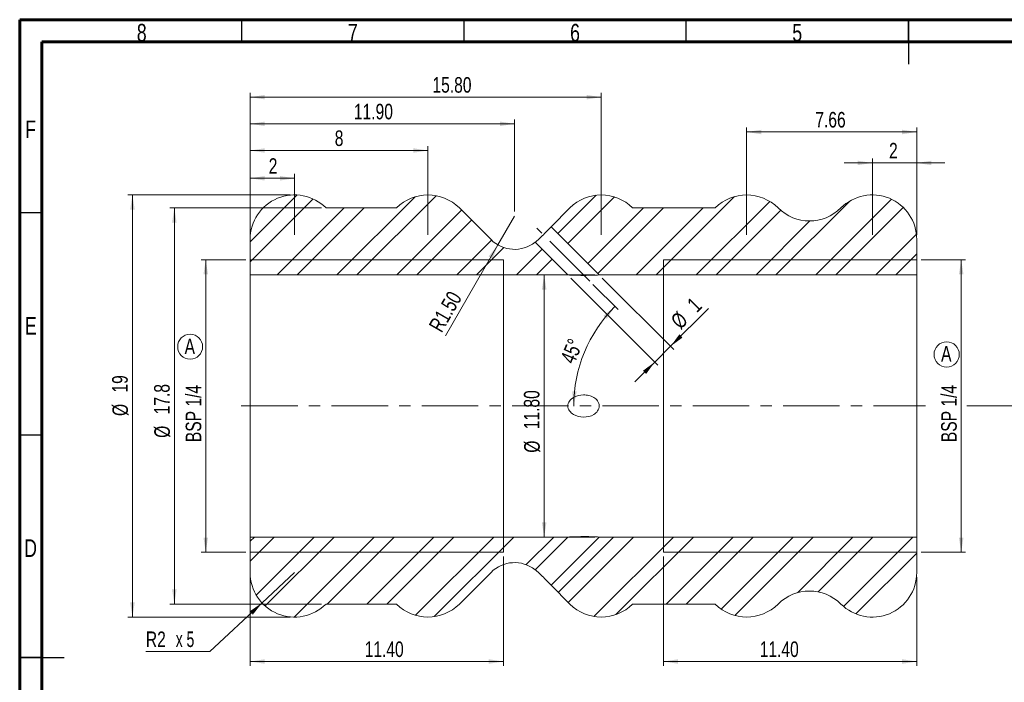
# Model space of a CAD drawing. Header units: millimetres. Extents: x 15 to 415, y 5 to 292.
# Tile 2 of 5: x 15 to 237, y 143 to 292. Entities that reach past the tile are written whole.
import ezdxf

# ---------------------------------------------------------------- set-up
doc = ezdxf.new("R2010")
doc.units = ezdxf.units.MM
doc.linetypes.add('CENTERX2', pattern=[20.32, 12.7, -2.54, 2.54, -2.54])
doc.styles.add('SLDTEXTSTYLE0', font='TXT', dxfattribs={"width": 0.75})
doc.styles.add('SLDTEXTSTYLE3', font='TXT', dxfattribs={"width": 0.666667})
doc.dimstyles.new('SLDDIMSTYLE0', dxfattribs={"dimtxt": 3.5, "dimasz": 3.302, "dimexe": 0, "dimexo": 0.0625, "dimgap": 0.875, "dimtad": 1, "dimdec": 4, "dimlfac": 0.2, "dimzin": 12, "dimdsep": 46, "dimtxsty": 'SLDTEXTSTYLE0', "dimsah": 1, "dimcen": 0.09, "dimazin": 3, "dimtfac": 1, "dimtofl": 0, "dimtmove": 0, "dimatfit": 3, "dimfxl": 0, "dimfrac": 2, "dimtolj": 1, "dimtzin": 12, "dimarcsym": 0})
doc.dimstyles.new('SLDDIMSTYLE1', dxfattribs={"dimtxt": 3.5, "dimasz": 3.302, "dimexe": 0, "dimexo": 0.0625, "dimgap": 0.875, "dimtad": 1, "dimlfac": 0.2, "dimrnd": 1e-09, "dimzin": 12, "dimdsep": 46, "dimtxsty": 'SLDTEXTSTYLE0', "dimsah": 1, "dimcen": 0.09, "dimadec": 0, "dimazin": 3, "dimtfac": 1, "dimtofl": 0, "dimtmove": 0, "dimatfit": 3, "dimfxl": 0, "dimfrac": 2, "dimtolj": 1, "dimtzin": 12, "dimarcsym": 0})
doc.dimstyles.new('SLDDIMSTYLE2', dxfattribs={"dimtxt": 3.5, "dimasz": 3.302, "dimexe": 0, "dimexo": 0.0625, "dimgap": 0.875, "dimtad": 1, "dimdec": 1, "dimlfac": 0.2, "dimrnd": 1e-09, "dimzin": 12, "dimdsep": 46, "dimtxsty": 'SLDTEXTSTYLE0', "dimsah": 1, "dimcen": 0.09, "dimadec": 0, "dimazin": 3, "dimtfac": 1, "dimtdec": 1, "dimtofl": 0, "dimtmove": 0, "dimatfit": 3, "dimfxl": 0, "dimfrac": 2, "dimtolj": 1, "dimtzin": 12, "dimarcsym": 0})
doc.dimstyles.new('SLDDIMSTYLE3', dxfattribs={"dimtxt": 3.5, "dimasz": 3.302, "dimexe": 0, "dimexo": 0.0625, "dimgap": 0.875, "dimtad": 0, "dimtih": 1, "dimtoh": 1, "dimlfac": 0.2, "dimrnd": 1e-09, "dimzin": 12, "dimdsep": 46, "dimtxsty": 'SLDTEXTSTYLE0', "dimsah": 1, "dimcen": 0, "dimadec": 0, "dimazin": 3, "dimtfac": 1, "dimtofl": 0, "dimtmove": 0, "dimatfit": 3, "dimfxl": 0, "dimfrac": 2, "dimtolj": 1, "dimtzin": 12, "dimarcsym": 0})
doc.dimstyles.new('SLDDIMSTYLE4', dxfattribs={"dimtxt": 3.5, "dimasz": 3.302, "dimexe": 0, "dimexo": 0.0625, "dimgap": 0.875, "dimtad": 1, "dimlfac": 0.2, "dimrnd": 1e-09, "dimzin": 4, "dimdsep": 46, "dimtxsty": 'SLDTEXTSTYLE0', "dimsah": 1, "dimcen": 0.09, "dimadec": 0, "dimazin": 1, "dimtfac": 1, "dimtofl": 0, "dimtmove": 0, "dimatfit": 3, "dimfxl": 0, "dimfrac": 2, "dimtolj": 1, "dimtzin": 12, "dimarcsym": 0})
doc.dimstyles.new('SLDDIMSTYLE5', dxfattribs={"dimtxt": 3.5, "dimasz": 3.302, "dimexe": 0, "dimexo": 0.0625, "dimgap": 0.875, "dimtad": 1, "dimlfac": 0.2, "dimrnd": 1e-09, "dimzin": 4, "dimdsep": 46, "dimtxsty": 'SLDTEXTSTYLE0', "dimsah": 1, "dimcen": 0, "dimadec": 0, "dimazin": 1, "dimtfac": 1, "dimtofl": 0, "dimtmove": 0, "dimatfit": 3, "dimfxl": 0, "dimfrac": 2, "dimtolj": 1, "dimtzin": 12, "dimarcsym": 0})
doc.dimstyles.new('SLDDIMSTYLE6', dxfattribs={"dimtxt": 3.5, "dimasz": 3.302, "dimexe": 0, "dimexo": 0.0625, "dimgap": 0.875, "dimtad": 1, "dimlfac": 0.2, "dimrnd": 1e-09, "dimzin": 12, "dimdsep": 46, "dimtxsty": 'SLDTEXTSTYLE0', "dimsah": 1, "dimcen": 0.09, "dimadec": 0, "dimazin": 3, "dimtfac": 1, "dimtmove": 0, "dimatfit": 0, "dimfxl": 0, "dimfrac": 2, "dimtolj": 1, "dimtzin": 12, "dimarcsym": 0})

# ---------------------------------------------------------------- blocks, each defined once
blk = doc.blocks.new('SW_CENTERMARKSYMBOL_0')
at = {"color": 0, "linetype": 'Continuous', "lineweight": 0}
for p, q in [((0, 25), (0, 60)), ((0, 0), (0, 12.5)), ((-25, 0), (-60, 0)), ((0, 0), (-12.5, 0)), ((0, 0), (0, -12.5)), ((0, 0), (12.5, 0)), ((25, 0), (60, 0)), ((0, -25), (0, -60))]:
    blk.add_line(p, q, dxfattribs=at)
blk = doc.blocks.new('_D_1')
at = {"color": 7, "linetype": 'Continuous', "lineweight": 0}
for p, q in [((66.86, 243.56), (66.86, 257.31)), ((76.86, 243.56), (76.86, 257.31)), ((76.86, 256.31), (66.86, 256.31))]:
    blk.add_line(p, q, dxfattribs=at)
for points in [[(66.86, 256.31), (70.16, 255.8), (70.16, 256.82)], [(76.86, 256.31), (73.56, 256.82), (73.56, 255.8)]]:
    blk.add_solid(points, dxfattribs=at)
at = {"color": 7, "linetype": 'Continuous', "lineweight": 0, "insert": (71.03, 260.82), "char_height": 3.5, "attachment_point": 1, "style": 'SLDTEXTSTYLE0'}
blk.add_mtext('2', dxfattribs=at)
blk = doc.blocks.new('_D_2')
at = {"color": 7, "linetype": 'Continuous', "lineweight": 0}
for p, q in [((66.86, 243.56), (66.86, 263.56)), ((106.86, 262.56), (66.86, 262.56)), ((106.86, 243.56), (106.86, 263.56))]:
    blk.add_line(p, q, dxfattribs=at)
for points in [[(66.86, 262.56), (70.16, 262.06), (70.16, 263.07)], [(106.86, 262.56), (103.56, 263.07), (103.56, 262.06)]]:
    blk.add_solid(points, dxfattribs=at)
at = {"color": 7, "linetype": 'Continuous', "lineweight": 0, "insert": (85.89, 267.08), "char_height": 3.5, "attachment_point": 1, "style": 'SLDTEXTSTYLE0'}
blk.add_mtext('8', dxfattribs=at)
blk = doc.blocks.new('_D_3')
at = {"color": 7, "linetype": 'Continuous', "lineweight": 0}
for p, q in [((82.93, 249.64), (48.8, 249.64)), ((49.8, 249.64), (49.8, 160.49)), ((82.93, 160.49), (48.8, 160.49))]:
    blk.add_line(p, q, dxfattribs=at)
for points in [[(49.8, 249.64), (49.29, 246.33), (50.31, 246.33)], [(49.8, 160.49), (50.31, 163.8), (49.29, 163.8)]]:
    blk.add_solid(points, dxfattribs=at)
at = {"color": 7, "linetype": 'Continuous', "lineweight": 0, "char_height": 3.5, "attachment_point": 1, "rotation": 90, "style": 'SLDTEXTSTYLE0'}
for s, insert in [('17.8', (45.24, 203.18)), ('%%c', (45.29, 197.9))]:
    blk.add_mtext(s, dxfattribs=dict(at, insert=insert))
blk = doc.blocks.new('_D_4')
at = {"color": 7, "linetype": 'Continuous', "lineweight": 0}
for p, q in [((76.86, 167.56), (69.54, 160.75)), ((69.54, 160.75), (57.81, 149.81)), ((57.81, 149.81), (43.39, 149.81))]:
    blk.add_line(p, q, dxfattribs=at)
blk.add_solid([(69.54, 160.75), (66.78, 158.87), (67.47, 158.12)], dxfattribs=at)
at = {"color": 7, "linetype": 'Continuous', "lineweight": 0, "char_height": 3.5, "attachment_point": 1}
for s, insert, style in [('R2', (43.39, 154.32), 'SLDTEXTSTYLE0'), ('x 5', (50.12, 154.32), 'SLDTEXTSTYLE3')]:
    blk.add_mtext(s, dxfattribs=dict(at, insert=insert, style=style))
blk = doc.blocks.new('_D_5')
at = {"color": 7, "linetype": 'Continuous', "lineweight": 0}
for p, q in [((75.86, 252.56), (39.37, 252.56)), ((40.37, 252.56), (40.37, 157.56)), ((75.86, 157.56), (39.37, 157.56))]:
    blk.add_line(p, q, dxfattribs=at)
for points in [[(40.37, 252.56), (39.86, 249.26), (40.88, 249.26)], [(40.37, 157.56), (40.88, 160.87), (39.86, 160.87)]]:
    blk.add_solid(points, dxfattribs=at)
at = {"color": 7, "linetype": 'Continuous', "lineweight": 0, "char_height": 3.5, "attachment_point": 1, "rotation": 90, "style": 'SLDTEXTSTYLE0'}
for s, insert in [('19', (35.8, 208.08)), ('%%c', (35.86, 202.81))]:
    blk.add_mtext(s, dxfattribs=dict(at, insert=insert))
blk = doc.blocks.new('_D_6')
at = {"color": 7, "linetype": 'Continuous', "lineweight": 0}
for p, q in [((66.86, 243.56), (66.86, 269.56)), ((126.36, 268.56), (66.86, 268.56)), ((126.36, 248.81), (126.36, 269.56))]:
    blk.add_line(p, q, dxfattribs=at)
for points in [[(66.86, 268.56), (70.16, 268.06), (70.16, 269.07)], [(126.36, 268.56), (123.06, 269.07), (123.06, 268.06)]]:
    blk.add_solid(points, dxfattribs=at)
at = {"color": 7, "linetype": 'Continuous', "lineweight": 0, "insert": (90.2, 273.08), "char_height": 3.5, "attachment_point": 1, "style": 'SLDTEXTSTYLE0'}
blk.add_mtext('11.90', dxfattribs=at)
blk = doc.blocks.new('_D_7')
at = {"color": 7, "linetype": 'Continuous', "lineweight": 0}
for q in [(126.36, 247.81), (110.81, 220.88)]:
    blk.add_line((122.61, 241.32), q, dxfattribs=at)
blk.add_solid([(122.61, 241.32), (120.52, 238.71), (121.4, 238.2)], dxfattribs=at)
at = {"color": 7, "linetype": 'Continuous', "lineweight": 0, "insert": (106.91, 223.12), "char_height": 3.5, "attachment_point": 1, "rotation": 60, "style": 'SLDTEXTSTYLE0'}
blk.add_mtext('R1.50', dxfattribs=at)
blk = doc.blocks.new('_D_8')
at = {"color": 7, "linetype": 'Continuous', "lineweight": 0}
blk.add_line((143.98, 232.44), (149.65, 226.77), dxfattribs=at)
blk.add_arc((171.36, 205.06), 31.7, 135, 180, dxfattribs=at)
for points in [[(148.94, 227.48), (146.36, 225.37), (147.11, 224.69)], [(139.66, 205.06), (140.34, 208.34), (139.32, 208.39)]]:
    blk.add_solid(points, dxfattribs=at)
at = {"color": 7, "linetype": 'Continuous', "lineweight": 0, "insert": (136.55, 215.63), "char_height": 3.5, "attachment_point": 1, "rotation": 67.5619, "style": 'SLDTEXTSTYLE0'}
blk.add_mtext('45°', dxfattribs=at)
blk = doc.blocks.new('_D_9')
at = {"color": 7, "linetype": 'Continuous', "lineweight": 0}
for p, q in [((139.03, 233.86), (158.63, 214.26)), ((146.1, 233.86), (162.17, 217.79)), ((161.46, 218.5), (169.96, 227)), ((161.46, 218.5), (157.92, 214.96)), ((157.92, 214.96), (153.43, 210.47))]:
    blk.add_line(p, q, dxfattribs=at)
for points in [[(161.46, 218.5), (164.15, 220.47), (163.44, 221.19)], [(157.92, 214.96), (155.23, 212.99), (155.95, 212.27)]]:
    blk.add_solid(points, dxfattribs=at)
at = {"color": 7, "linetype": 'Continuous', "lineweight": 0, "char_height": 3.5, "attachment_point": 1, "rotation": 45, "style": 'SLDTEXTSTYLE0'}
for s, insert in [('1', (164.91, 228.4)), ('%%c', (161.21, 224.63))]:
    blk.add_mtext(s, dxfattribs=dict(at, insert=insert))
blk = doc.blocks.new('_D_10')
at = {"color": 7, "linetype": 'Continuous', "lineweight": 0}
for p, q in [((206.86, 259.76), (200.51, 259.76)), ((206.86, 243.56), (206.86, 260.76)), ((216.86, 259.76), (206.86, 259.76)), ((216.86, 243.56), (216.86, 260.76)), ((216.86, 259.76), (223.21, 259.76))]:
    blk.add_line(p, q, dxfattribs=at)
for points in [[(206.86, 259.76), (203.56, 260.27), (203.56, 259.26)], [(216.86, 259.76), (220.16, 259.26), (220.16, 260.27)]]:
    blk.add_solid(points, dxfattribs=at)
at = {"color": 7, "linetype": 'Continuous', "lineweight": 0, "insert": (210.62, 264.28), "char_height": 3.5, "attachment_point": 1, "style": 'SLDTEXTSTYLE0'}
blk.add_mtext('2', dxfattribs=at)
blk = doc.blocks.new('_D_11')
at = {"color": 7, "linetype": 'Continuous', "lineweight": 0}
for p, q in [((178.57, 243.56), (178.57, 267.73)), ((216.86, 266.73), (178.57, 266.73)), ((216.86, 243.56), (216.86, 267.73))]:
    blk.add_line(p, q, dxfattribs=at)
for points in [[(178.57, 266.73), (181.88, 266.22), (181.88, 267.23)], [(216.86, 266.73), (213.56, 267.23), (213.56, 266.22)]]:
    blk.add_solid(points, dxfattribs=at)
at = {"color": 7, "linetype": 'Continuous', "lineweight": 0, "insert": (194.03, 271.24), "char_height": 3.5, "attachment_point": 1, "style": 'SLDTEXTSTYLE0'}
blk.add_mtext('7.66', dxfattribs=at)
blk = doc.blocks.new('_D_12')
at = {"color": 7, "linetype": 'Continuous', "lineweight": 0}
for p, q in [((66.86, 243.56), (66.86, 275.56)), ((145.86, 243.56), (145.86, 275.56)), ((145.86, 274.56), (66.86, 274.56))]:
    blk.add_line(p, q, dxfattribs=at)
for points in [[(66.86, 274.56), (70.16, 274.06), (70.16, 275.07)], [(145.86, 274.56), (142.56, 275.07), (142.56, 274.06)]]:
    blk.add_solid(points, dxfattribs=at)
at = {"color": 7, "linetype": 'Continuous', "lineweight": 0, "insert": (107.88, 279.08), "char_height": 3.5, "attachment_point": 1, "style": 'SLDTEXTSTYLE0'}
blk.add_mtext('15.80', dxfattribs=at)
blk = doc.blocks.new('_D_13')
at = {"color": 7, "linetype": 'Continuous', "lineweight": 0}
for p, q in [((123.86, 171.17), (123.86, 146.56)), ((66.86, 166.56), (66.86, 146.56)), ((123.86, 147.56), (66.86, 147.56))]:
    blk.add_line(p, q, dxfattribs=at)
for points in [[(66.86, 147.56), (70.16, 147.06), (70.16, 148.07)], [(123.86, 147.56), (120.56, 148.07), (120.56, 147.06)]]:
    blk.add_solid(points, dxfattribs=at)
at = {"color": 7, "linetype": 'Continuous', "lineweight": 0, "insert": (92.62, 152.08), "char_height": 3.5, "attachment_point": 1, "style": 'SLDTEXTSTYLE0'}
blk.add_mtext('11.40', dxfattribs=at)
blk = doc.blocks.new('_D_14')
at = {"color": 7, "linetype": 'Continuous', "lineweight": 0}
for p, q in [((144.39, 234.56), (132.02, 234.56)), ((133.02, 234.56), (133.02, 175.56)), ((144.39, 175.56), (132.02, 175.56))]:
    blk.add_line(p, q, dxfattribs=at)
for points in [[(133.02, 234.56), (132.51, 231.26), (133.53, 231.26)], [(133.02, 175.56), (133.53, 178.87), (132.51, 178.87)]]:
    blk.add_solid(points, dxfattribs=at)
at = {"color": 7, "linetype": 'Continuous', "lineweight": 0, "char_height": 3.5, "attachment_point": 1, "rotation": 90, "style": 'SLDTEXTSTYLE0'}
for s, insert in [('11.80', (128.45, 199.83)), ('%%c', (128.51, 194.55))]:
    blk.add_mtext(s, dxfattribs=dict(at, insert=insert))
blk = doc.blocks.new('_D_15')
at = {"color": 7, "linetype": 'Continuous', "lineweight": 0}
for p, q in [((159.86, 171.17), (159.86, 146.56)), ((216.86, 166.56), (216.86, 146.56)), ((159.86, 147.56), (216.86, 147.56))]:
    blk.add_line(p, q, dxfattribs=at)
for points in [[(159.86, 147.56), (163.16, 147.06), (163.16, 148.07)], [(216.86, 147.56), (213.56, 148.07), (213.56, 147.06)]]:
    blk.add_solid(points, dxfattribs=at)
at = {"color": 7, "linetype": 'Continuous', "lineweight": 0, "insert": (181.52, 152.08), "char_height": 3.5, "attachment_point": 1, "style": 'SLDTEXTSTYLE0'}
blk.add_mtext('11.40', dxfattribs=at)
blk = doc.blocks.new('_D_16')
at = {"color": 7, "linetype": 'Continuous', "lineweight": 0}
for p, q in [((65.86, 237.96), (55.86, 237.96)), ((56.86, 172.17), (56.86, 237.96)), ((65.86, 172.17), (55.86, 172.17))]:
    blk.add_line(p, q, dxfattribs=at)
for points in [[(56.86, 237.96), (56.35, 234.66), (57.37, 234.66)], [(56.86, 172.17), (57.37, 175.47), (56.35, 175.47)]]:
    blk.add_solid(points, dxfattribs=at)
at = {"color": 7, "linetype": 'Continuous', "lineweight": 0, "insert": (52.35, 196.93), "char_height": 3.5, "attachment_point": 1, "rotation": 90, "style": 'SLDTEXTSTYLE0'}
blk.add_mtext('BSP 1/4', dxfattribs=at)
blk = doc.blocks.new('_D_17')
at = {"color": 7, "linetype": 'Continuous', "lineweight": 0}
for p, q in [((217.86, 237.96), (227.86, 237.96)), ((226.86, 172.17), (226.86, 237.96)), ((217.86, 172.17), (227.86, 172.17))]:
    blk.add_line(p, q, dxfattribs=at)
for points in [[(226.86, 237.96), (226.35, 234.66), (227.37, 234.66)], [(226.86, 172.17), (227.37, 175.47), (226.35, 175.47)]]:
    blk.add_solid(points, dxfattribs=at)
at = {"color": 7, "linetype": 'Continuous', "lineweight": 0, "insert": (222.35, 196.93), "char_height": 3.5, "attachment_point": 1, "rotation": 90, "style": 'SLDTEXTSTYLE0'}
blk.add_mtext('BSP 1/4', dxfattribs=at)
blk = doc.blocks.new('SW_NOTE_5')
at = {"color": 0, "linetype": 'Continuous', "lineweight": 0}
blk.add_circle((1.67, 2.67), 2.81, dxfattribs=at)
at = {"color": 0, "linetype": 'Continuous', "lineweight": 0, "insert": (1.59, 4.51), "char_height": 3.5, "attachment_point": 2, "style": 'SLDTEXTSTYLE0'}
blk.add_mtext('A', dxfattribs=at)
blk = doc.blocks.new('SW_NOTE_6')
at = {"color": 0, "linetype": 'Continuous', "lineweight": 0}
blk.add_circle((1.67, 2.61), 2.84, dxfattribs=at)
at = {"color": 0, "linetype": 'Continuous', "lineweight": 0, "insert": (1.59, 4.51), "char_height": 3.5, "attachment_point": 2, "style": 'SLDTEXTSTYLE0'}
blk.add_mtext('A', dxfattribs=at)

msp = doc.modelspace()

# ---------------------------------------------------------------- hatches: boundary and pattern name
at = {"linetype": 'Continuous', "lineweight": 0}
h = msp.add_hatch(dxfattribs=at)
h.set_pattern_fill('ANSI32', angle=3e-322, style=0)
edge = h.paths.add_edge_path(flags=0)
edge.add_line((138.322804, 234.5649571), (130.980484, 241.9072772))
edge.add_arc((126.3583379, 247.8136945), 7.5, 225, 308.045433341, ccw=False)
edge.add_line((121.0550371, 242.5103936), (113.9294057, 249.6360249))
edge.add_arc((106.8583379, 242.5649571), 10, 45, 135)
edge.add_line((99.7872701, 249.6360249), (83.9294057, 249.6360249))
edge.add_arc((76.8583379, 242.5649571), 10, 45, 180)
edge.add_line((66.8583379, 242.5649571), (66.8583379, 234.5649571))
edge.add_line((66.8583379, 234.5649571), (138.322804, 234.5649571))
h = msp.add_hatch(dxfattribs=at)
h.set_pattern_fill('ANSI32', angle=3e-322, style=0)
edge = h.paths.add_edge_path(flags=0)
edge.add_line((145.3938718, 234.5649571), (216.8583379, 234.5649571))
edge.add_line((216.8583379, 234.5649571), (216.8583379, 242.5649571))
edge.add_arc((206.8583379, 242.5649571), 10, 0, 135)
edge.add_arc((192.7162023, 256.7070928), 10, 225, 315, ccw=False)
edge.add_arc((178.5740667, 242.5649571), 10, 45, 135)
edge.add_line((171.5029989, 249.6360249), (152.9294057, 249.6360249))
edge.add_arc((145.8583379, 242.5649571), 10, 45, 135)
edge.add_line((138.7872701, 249.6360249), (134.5550371, 245.4037919))
edge.add_line((134.5550371, 245.4037919), (145.3938718, 234.5649571))
h = msp.add_hatch(dxfattribs=at)
h.set_pattern_fill('ANSI32', angle=3e-322, style=0)
edge = h.paths.add_edge_path(flags=0)
edge.add_line((113.9294057, 160.4938893), (121.0550371, 167.6195207))
edge.add_arc((126.3583379, 162.3162198), 7.5, 51.954566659, 135, ccw=False)
edge.add_line((130.980484, 168.2226371), (138.322804, 175.5649571))
edge.add_line((138.322804, 175.5649571), (66.8583379, 175.5649571))
edge.add_line((66.8583379, 175.5649571), (66.8583379, 167.5649571))
edge.add_arc((76.8583379, 167.5649571), 10, 180, 315)
edge.add_line((83.9294057, 160.4938893), (99.7872701, 160.4938893))
edge.add_arc((106.8583379, 167.5649571), 10, 225, 315)
h = msp.add_hatch(dxfattribs=at)
h.set_pattern_fill('ANSI32', angle=3e-322, style=0)
edge = h.paths.add_edge_path(flags=0)
edge.add_arc((206.8583379, 167.5649571), 10, 225, 360)
edge.add_line((216.8583379, 167.5649571), (216.8583379, 175.5649571))
edge.add_line((216.8583379, 175.5649571), (145.3938718, 175.5649571))
edge.add_line((145.3938718, 175.5649571), (134.5550371, 164.7261224))
edge.add_line((134.5550371, 164.7261224), (138.7872701, 160.4938893))
edge.add_arc((145.8583379, 167.5649571), 10, 225, 315)
edge.add_line((152.9294057, 160.4938893), (171.5029989, 160.4938893))
edge.add_arc((178.5740667, 167.5649571), 10, 225, 315)
edge.add_arc((192.7162023, 153.4228215), 10, 45, 135, ccw=False)

# ---------------------------------------------------------------- linework, layer by layer
at = {"color": 7, "linetype": 'Continuous', "lineweight": 60}
for p, q in [((15, 5), (15, 292)), ((15, 292), (415, 292)), ((20, 10), (20, 287)), ((20, 287), (410, 287))]:
    msp.add_line(p, q, dxfattribs=at)
at = {"color": 7, "linetype": 'Continuous', "lineweight": 30}
for p, q in [((65, 287), (65, 292)), ((115, 287), (115, 292)), ((165, 287), (165, 292)), ((215, 292.001), (215, 281.999)), ((215, 287), (215, 292)), ((20, 248.5), (15, 248.5)), ((20, 198.5), (15, 198.5)), ((14.999, 148.5), (25.001, 148.5)), ((20, 148.5), (15, 148.5))]:
    msp.add_line(p, q, dxfattribs=at)
at = {"color": 7, "linetype": 'Continuous', "lineweight": 15}
for p, q in [((99.7872719, 249.6360253), (83.9294096, 249.6360253)), ((121.055038, 242.5103948), (113.9294052, 249.6360253)), ((138.7872708, 249.6360253), (134.5550337, 245.4037928)), ((171.5029984, 249.6360253), (152.9294041, 249.6360253)), ((134.5550337, 245.4037928), (145.3938729, 234.5649582)), ((66.8583413, 242.5649563), (66.8583413, 234.5649582)), ((138.3228016, 234.5649582), (130.9804873, 241.9072773)), ((216.8583379, 234.5649582), (216.8583379, 242.5649563)), ((66.8583413, 234.5649582), (66.8583413, 175.564956)), ((66.8583413, 234.5649582), (138.3228016, 234.5649582)), ((145.3938729, 234.5649582), (216.8583379, 234.5649582)), ((216.8583379, 175.564956), (216.8583379, 234.5649582)), ((138.3228016, 175.564956), (66.8583413, 175.564956)), ((66.8583413, 175.564956), (66.8583413, 167.564958)), ((130.9804873, 168.222637), (138.3228016, 175.564956)), ((145.3938729, 175.564956), (134.5550337, 164.7261215)), ((216.8583379, 175.564956), (145.3938729, 175.564956)), ((216.8583379, 167.564958), (216.8583379, 175.564956)), ((113.9294052, 160.493889), (121.055038, 167.6195195)), ((134.5550337, 164.7261215), (138.7872708, 160.493889)), ((83.9294096, 160.493889), (99.7872719, 160.493889)), ((152.9294041, 160.493889), (171.5029984, 160.493889))]:
    msp.add_line(p, q, dxfattribs=at)
at = {"color": 7, "linetype": 'CENTERX2', "lineweight": 0}
for p, q in [((143.2725515, 233.1507436), (131.353547, 245.0697481)), ((64.8583379, 205.0649571), (218.8583379, 205.0649571))]:
    msp.add_line(p, q, dxfattribs=at)
at = {"color": 7, "linetype": 'Continuous', "lineweight": 0}
for p, q in [((66.8583379, 237.9574571), (123.8583379, 237.9574571)), ((123.8583379, 172.1724571), (123.8583379, 237.9574571)), ((216.8583379, 237.9574571), (159.8583379, 237.9574571)), ((159.8583379, 237.9574571), (159.8583379, 172.1724571)), ((66.8583379, 172.1724571), (123.8583379, 172.1724571)), ((216.8583379, 172.1724571), (159.8583379, 172.1724571))]:
    msp.add_line(p, q, dxfattribs=at)
at = {"color": 7, "linetype": 'Continuous', "lineweight": 15}
for centre, radius, start, end in [((76.8583379, 242.5649571), 10, 45, 180), ((106.8583379, 242.5649571), 10, 45, 135), ((145.8583379, 242.5649571), 10, 45, 135), ((178.5740667, 242.5649571), 10, 45, 135), ((206.8583379, 242.5649571), 10, 0, 135), ((192.7162023, 256.7070928), 10, 225, 315), ((126.3583379, 247.8136945), 7.5, 225, 308.045433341), ((126.3583379, 162.3162198), 7.5, 51.954566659, 135), ((76.8583379, 167.5649571), 10, 180, 315), ((206.8583379, 167.5649571), 10, 225, 0), ((192.7162023, 153.4228215), 10, 45, 135), ((106.8583379, 167.5649571), 10, 225, 315), ((145.8583379, 167.5649571), 10, 225, 315), ((178.5740667, 167.5649571), 10, 225, 315)]:
    msp.add_arc(centre, radius, start, end, dxfattribs=at)
for points, knots in [([(131.6616388, 242.4622089), (131.9268039, 242.7118876), (132.24964, 243.0219489), (132.9165404, 243.6817814), (133.2619754, 244.0332165), (133.8575214, 244.6526373), (134.1123298, 244.924783), (134.4627287, 245.3024481), (134.5550371, 245.4037919), (134.5550371, 245.4037919)], [0, 0, 0, 0, 0.25, 0.25, 0.5, 0.5, 0.75, 0.75, 1, 1, 1, 1]), ([(145.3938718, 234.5649571), (145.3938718, 234.5649571), (145.2598363, 234.5560981), (144.8137579, 234.5308604), (144.507339, 234.5151817), (143.487622, 234.47474), (142.675965, 234.4578048), (141.0916532, 234.4599738), (140.3001395, 234.478105), (139.264945, 234.5171719), (138.9504678, 234.5318792), (138.4769913, 234.556006), (138.322804, 234.5649571), (138.322804, 234.5649571)], [0, 0, 0, 0, 0.125, 0.125, 0.25, 0.25, 0.5, 0.5, 0.75, 0.75, 0.875, 0.875, 1, 1, 1, 1]), ([(138.322804, 205.0649571), (138.322804, 205.4686642), (138.4737977, 205.8534204), (138.9491648, 206.4969974), (139.2625485, 206.7535806), (140.2925063, 207.3598012), (141.0853802, 207.5508291), (142.2771416, 207.5709497), (142.6756927, 207.5305381), (143.4406812, 207.3493195), (143.819104, 207.2050498), (144.4993648, 206.796406), (144.8072906, 206.5276052), (145.2557364, 205.8688853), (145.3919225, 205.4711787), (145.3957768, 204.6769877), (145.263415, 204.2777837), (144.8191358, 203.6144666), (144.5130465, 203.3440661), (143.493788, 202.7249056), (142.6812834, 202.5534885), (141.0954463, 202.5775825), (140.3030876, 202.7656615), (139.2664483, 203.3731619), (138.9515345, 203.6311239), (138.4772865, 204.2703726), (138.322804, 204.6612501), (138.322804, 205.0649571)], [0, 0, 0, 0, 0.0625, 0.0625, 0.125, 0.125, 0.25, 0.25, 0.3125, 0.3125, 0.375, 0.375, 0.4375, 0.4375, 0.5, 0.5, 0.5625, 0.5625, 0.625, 0.625, 0.75, 0.75, 0.875, 0.875, 0.9375, 0.9375, 1, 1, 1, 1]), ([(138.322804, 175.5649571), (138.322804, 175.5649571), (138.476851, 175.5738998), (138.9498799, 175.5980064), (139.2654914, 175.6127514), (140.2923362, 175.6515378), (141.0945593, 175.6699762), (142.6778118, 175.6720801), (143.4839739, 175.6553378), (144.5113275, 175.614565), (144.8165102, 175.5989053), (145.2603496, 175.5737799), (145.3938718, 175.5649571), (145.3938718, 175.5649571)], [0, 0, 0, 0, 0.125, 0.125, 0.25, 0.25, 0.5, 0.5, 0.75, 0.75, 0.875, 0.875, 1, 1, 1, 1]), ([(134.5550371, 164.7261224), (134.5550371, 164.7261224), (134.4605235, 164.8298465), (134.1137549, 165.2035918), (133.8590476, 165.4756935), (133.2599611, 166.0987891), (132.9199653, 166.4447034), (132.2508976, 167.1067616), (131.9266072, 167.4182119), (131.6616388, 167.6677053)], [0, 0, 0, 0, 0.25, 0.25, 0.5, 0.5, 0.75, 0.75, 1, 1, 1, 1])]:
    msp.add_open_spline(points, degree=3, knots=knots, dxfattribs=at)
for points in [[(130.980484, 241.9072772), (130.980484, 241.9072772), (131.2600122, 242.0840386), (131.6616388, 242.4622089)], [(131.6616388, 167.6677053), (131.2596707, 168.0461972), (130.980484, 168.2226371), (130.980484, 168.2226371)]]:
    msp.add_open_spline(points, degree=3, dxfattribs=at)

# ---------------------------------------------------------------- block references
at = {"color": 7, "linetype": 'Continuous', "lineweight": 0}
for name, p in [('SW_CENTERMARKSYMBOL_0', (288.1559368, 205.0649571)), ('SW_NOTE_5', (51.6865363, 215.7331081)), ('SW_NOTE_6', (221.9104506, 214.0560252))]:
    msp.add_blockref(name, p, dxfattribs=at)

# ---------------------------------------------------------------- texts
at = {"color": 7, "linetype": 'Continuous', "lineweight": 0, "char_height": 3.96875, "attachment_point": 2, "style": 'SLDTEXTSTYLE0'}
for s, insert in [('8', (42.4600369, 291.0601544)), ('7', (89.9600369, 291.0601544)), ('6', (139.9600369, 291.0601544)), ('5', (189.9600369, 291.0601544)), ('F', (17.4577402, 269.3101544)), ('E', (17.5078089, 225.0601544)), ('D', (17.4526873, 175.0601544))]:
    msp.add_mtext(s, dxfattribs=dict(at, insert=insert))

# ---------------------------------------------------------------- dimensions: what is measured, and where the dimension line sits
at = {"color": 7, "linetype": 'Continuous', "lineweight": 0}
for base, p1, p2, dimstyle, picture, middle in [((66.8583379, 274.5649571), (145.8583379, 242.5649571), (66.8583379, 242.5649571), 'SLDDIMSTYLE4', '_D_12', (113.7018052, 274.5649571)), ((66.8583379, 268.5649571), (126.3583379, 247.8136945), (66.8583379, 242.5649571), 'SLDDIMSTYLE4', '_D_6', (96.0206032, 268.5649571)), ((178.5740667, 266.7262258), (216.8583379, 242.5649571), (178.5740667, 242.5649571), 'SLDDIMSTYLE1', '_D_11', (198.5583565, 266.7262258)), ((66.8583379, 262.5649571), (106.8583379, 242.5649571), (66.8583379, 242.5649571), 'SLDDIMSTYLE1', '_D_2', (87.182682, 262.5649571)), ((206.8583379, 259.7645755), (216.8583379, 242.5649571), (206.8583379, 242.5649571), 'SLDDIMSTYLE6', '_D_10', (211.917199, 259.7645755)), ((66.8583379, 256.3129674), (76.8583379, 242.5649571), (66.8583379, 242.5649571), 'SLDDIMSTYLE1', '_D_1', (72.3276461, 256.3129674)), ((66.8583379, 147.5649571), (123.8583379, 172.1724571), (66.8583379, 167.5649571), 'SLDDIMSTYLE4', '_D_13', (98.4405216, 147.5649571)), ((216.8583379, 147.5649571), (159.8583379, 172.1724571), (216.8583379, 167.5649571), 'SLDDIMSTYLE4', '_D_15', (187.3390439, 147.5649571))]:
    dim = msp.add_linear_dim(base=base, p1=p1, p2=p2, dimstyle=dimstyle, dxfattribs=at)
    dim.commit()
    dim.dimension.update_dxf_attribs({"geometry": picture, "text_midpoint": middle, "dimtype": 160})
for base, p1, p2, angle, text, dimstyle, picture, middle in [((40.3689645, 157.5649571), (76.8583379, 252.5649571), (76.8583379, 157.5649571), 90, '%%c<>', 'SLDDIMSTYLE1', '_D_5', (40.3689645, 208.031461)), ((49.8021491, 160.4938893), (83.9294057, 249.6360249), (83.9294057, 160.4938893), 90, '%%c<>', 'SLDDIMSTYLE2', '_D_3', (49.8021491, 205.0649571)), ((56.8583379, 237.9574571), (66.8583379, 172.1724571), (66.8583379, 237.9574571), 90, 'BSP 1/4', 'SLDDIMSTYLE1', '_D_16', (56.8583379, 205.0649571)), ((226.8583379, 237.9574571), (216.8583379, 172.1724571), (216.8583379, 237.9574571), 90, 'BSP 1/4', 'SLDDIMSTYLE1', '_D_17', (226.8583379, 205.0649571)), ((133.0195067, 175.5649571), (145.3938718, 234.5649571), (145.3938718, 175.5649571), 90, '%%c<>', 'SLDDIMSTYLE4', '_D_14', (133.0195067, 203.0112528)), ((157.9244013, 214.9633598), (145.3938718, 234.5649571), (138.322804, 234.5649571), 45, '%%c<>', 'SLDDIMSTYLE6', '_D_9', (167.1825275, 224.221486))]:
    dim = msp.add_linear_dim(base=base, p1=p1, p2=p2, angle=angle, text=text, dimstyle=dimstyle, dxfattribs=at)
    dim.commit()
    dim.dimension.update_dxf_attribs({"geometry": picture, "text_midpoint": middle, "dimtype": 160})
dim = msp.add_radius_dim(center=(126.3583379, 247.8136945), mpoint=(122.6083379, 241.318504), dimstyle='SLDDIMSTYLE5', dxfattribs=at)
dim.commit()
dim.dimension.update_dxf_attribs({"geometry": '_D_7', "text_midpoint": (113.7018152, 225.8919468), "dimtype": 164})
dim = msp.add_angular_dim_2l(base=(142.0721182, 217.1957065), line1=((218.8583379, 205.0649571), (64.8583379, 205.0649571)), line2=((131.353547, 245.0697481), (143.2725515, 233.1507436)), dimstyle='SLDDIMSTYLE0', dxfattribs=at)
dim.commit()
dim.dimension.update_dxf_attribs({"geometry": '_D_8', "text_midpoint": (142.0590235, 217.1640446), "dimtype": 162})
dim = msp.add_radius_dim(center=(76.8583379, 167.5649571), mpoint=(69.543397, 160.7464793), text='<> x 5', dimstyle='SLDDIMSTYLE3', dxfattribs=at)
dim.commit()
dim.dimension.update_dxf_attribs({"geometry": '_D_4', "text_midpoint": (49.8021491, 152.5841163), "dimtype": 164})

doc.saveas('drawing.dxf')
